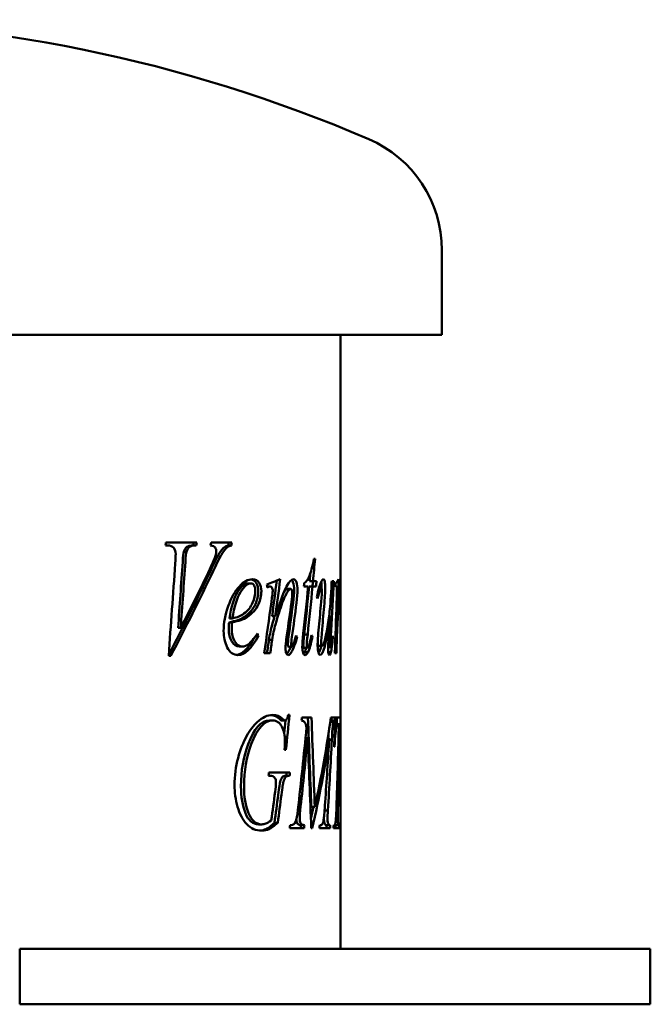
# Model space of a CAD drawing. Header units: millimetres. Extents: x 396 to 864, y 218 to 673.
# Tile 3 of 3: x 693 to 864, y 406 to 673. Entities that reach past the tile are written whole.
import ezdxf

# ---------------------------------------------------------------- set-up
doc = ezdxf.new("R2010")
doc.units = ezdxf.units.MM
doc.header["$LTSCALE"] = 3
doc.layers.add('Widoczne (ISO)', color=7, linetype='Continuous', lineweight=50)

msp = doc.modelspace()

# ---------------------------------------------------------------- linework, layer by layer
at = {"layer": 'Widoczne (ISO)'}
for p, q in [((808, 587.75), (808, 610.75)), ((808, 587.75), (453, 587.75)), ((780.5, 484.03), (780.5, 587.75)), ((741.49, 531.47), (733.17, 531.47)), ((751.02, 531.47), (745.45, 531.47)), ((733.01, 530.67), (733.6, 530.67)), ((738.01, 528.97), (738.73, 528.97)), ((740.59, 530.67), (741.32, 530.67)), ((749.06, 530.25), (749.86, 530.25)), ((750.09, 530.67), (750.89, 530.67)), ((773.59, 527.01), (773.3, 527.01)), ((772.1, 520.98), (773.05, 520.98)), ((773.97, 520.98), (773.05, 520.98)), ((778.66, 520.98), (778.1, 520.98)), ((755.31, 520.4), (756.15, 520.4)), ((760.58, 519.54), (761.46, 519.54)), ((766.08, 518.9), (766.99, 518.9)), ((770.58, 519.56), (771.75, 519.56)), ((771.96, 519.56), (772.91, 519.56)), ((772.91, 519.56), (773.86, 519.56)), ((774.63, 519.07), (775.27, 519.07)), ((779.14, 519.66), (779.36, 519.66)), ((780.11, 518.12), (780.26, 518.12)), ((779.99, 516.21), (780.1, 516.21)), ((780.29, 517.04), (780.41, 517.04)), ((750.35, 510.91), (751.15, 510.91)), ((761.94, 511.52), (762.82, 511.52)), ((777.42, 511.7), (777.62, 511.7)), ((779.29, 510.74), (779.65, 510.74)), ((736.46, 508.31), (737.17, 508.31)), ((750.26, 509.83), (751.07, 509.83)), ((757.53, 506.16), (758.22, 506.16)), ((761.08, 505.13), (761.95, 505.13)), ((768.35, 505.89), (768.72, 505.89)), ((770.65, 506.55), (771.59, 506.55)), ((772.53, 505.84), (772.88, 505.84)), ((778.26, 505.62), (778.42, 505.62)), ((779.16, 507.28), (779.58, 507.28)), ((753.01, 503.26), (753.83, 503.26)), ((766.41, 503.21), (767.32, 503.21)), ((770.59, 502.92), (771.53, 502.92)), ((774.55, 503.44), (775.52, 503.44)), ((777.14, 503.12), (777.89, 503.12)), ((779.04, 504.27), (779.46, 504.27)), ((733.9, 500.79), (734.49, 500.79)), ((759.79, 501.47), (761.43, 501.47)), ((770.75, 501.74), (771.69, 501.74)), ((777.19, 501.72), (777.87, 501.72)), ((778.93, 501.47), (779.38, 501.47)), ((763.91, 483.63), (764.8, 483.63)), ((766.66, 484.71), (766.31, 484.71)), ((772.62, 484.03), (770.01, 484.03)), ((779.02, 484.03), (777.86, 484.03)), ((778.03, 484.03), (778.03, 483.22)), ((779.02, 484.03), (779.02, 483.22)), ((780.5, 484.03), (779.06, 484.03)), ((779.5, 482.24), (779.5, 484.03)), ((761.22, 483.22), (762.1, 483.22)), ((764.58, 483.22), (765.48, 483.22)), ((777.7, 482.87), (778.6, 482.87)), ((778.03, 483.22), (779.02, 483.22)), ((779, 482.24), (779.9, 482.24)), ((779.9, 482.24), (780.04, 482.24)), ((780.04, 482.24), (780.29, 482.24)), ((780.29, 482.24), (780.4, 482.24)), ((771.01, 478.44), (771.58, 478.44)), ((777.04, 478.44), (777.43, 478.44)), ((777.4, 477.9), (778.15, 477.9)), ((778.76, 476.06), (778.88, 476.06)), ((780.5, 464.61), (780.5, 476.77)), ((780.5, 476.06), (780.5, 476.06)), ((765.35, 475.25), (765.71, 475.25)), ((760.97, 468.24), (761.27, 468.24)), ((766.76, 469.1), (761.09, 469.1)), ((765.76, 468.24), (766.67, 468.24)), ((780.5, 462.38), (780.5, 462.38)), ((780.5, 421.25), (780.5, 462.38)), ((772.57, 459.76), (773.52, 459.76)), ((779.45, 461.04), (779.86, 461.04)), ((776.19, 458.85), (777.07, 458.85)), ((758.28, 455.05), (759.14, 455.05)), ((762.59, 455.5), (763.48, 455.5)), ((766.74, 454.03), (770.62, 454.03)), ((767.08, 454.83), (766.83, 454.83)), ((769.77, 454.83), (770.7, 454.83)), ((772.56, 454.03), (772.85, 454.03)), ((774.79, 454.03), (777.7, 454.03)), ((775.02, 454.83), (774.85, 454.83)), ((776.65, 454.83), (777.64, 454.83)), ((777.73, 454.83), (777.64, 454.83)), ((778.6, 454.03), (780.1, 454.03)), ((778.73, 454.83), (778.64, 454.83)), ((779.04, 454.83), (780.04, 454.83)), ((780.11, 454.83), (780.04, 454.83)), ((864.5, 421.25), (693.5, 421.25)), ((693.5, 406.25), (693.5, 421.25)), ((864.5, 406.25), (864.5, 421.25)), ((864.5, 406.25), (693.5, 406.25))]:
    msp.add_line(p, q, dxfattribs=at)
for centre, radius, start, end in [((630.5, 273.25), 400, 66.7905, 113.2095), ((775.22, 610.75), 32.78, 0, 66.7905)]:
    msp.add_arc(centre, radius, start, end, dxfattribs=at)
for points in [[(733.01, 530.67), (733.06, 530.94), (733.12, 531.21), (733.17, 531.47)], [(740.75, 531.47), (740.7, 531.21), (740.64, 530.94), (740.59, 530.67)], [(741.49, 531.47), (741.43, 531.21), (741.38, 530.94), (741.32, 530.67)], [(745.28, 530.67), (745.34, 530.94), (745.4, 531.21), (745.45, 531.47)], [(750.22, 531.47), (750.18, 531.21), (750.13, 530.94), (750.09, 530.67)], [(751.02, 531.47), (750.98, 531.21), (750.94, 530.94), (750.89, 530.67)], [(738.01, 528.97), (737.91, 528.65), (737.81, 527.72), (737.7, 526.21)], [(738.73, 528.97), (738.63, 528.65), (738.53, 527.72), (738.42, 526.21)], [(746.61, 527.9), (746.75, 528.35), (746.81, 528.75), (746.81, 529.1)], [(750.09, 530.67), (749.66, 530.6), (749.32, 530.46), (749.06, 530.25)], [(750.89, 530.67), (750.46, 530.6), (750.12, 530.46), (749.86, 530.25)], [(735.68, 525.76), (735.76, 527.04), (735.8, 527.9), (735.8, 528.34)], [(737.7, 526.21), (737.29, 520.24), (736.88, 514.28), (736.46, 508.31)], [(738.42, 526.21), (738.01, 520.24), (737.59, 514.28), (737.17, 508.31)], [(745.08, 524.29), (745.9, 526.03), (746.4, 527.23), (746.61, 527.9)], [(773.59, 527.01), (773.41, 525), (773.23, 522.99), (773.05, 520.98)], [(733.9, 500.79), (734.5, 509.11), (735.09, 517.44), (735.68, 525.76)], [(745.2, 523.75), (741.67, 516.18), (737.9, 508.6), (733.92, 501.03)], [(745.97, 523.75), (742.38, 516.1), (738.54, 508.44), (734.49, 500.79)], [(737.17, 508.31), (739.92, 513.64), (742.56, 518.97), (745.08, 524.29)], [(760.51, 520.13), (761.78, 520.58), (762.99, 521.04), (764.15, 521.5)], [(763.21, 521.13), (762.79, 517.93), (762.37, 514.73), (761.94, 511.52)], [(764.15, 521.5), (763.71, 518.17), (763.27, 514.85), (762.82, 511.52)], [(772.27, 522.94), (772.21, 522.29), (772.16, 521.64), (772.1, 520.98)], [(773.01, 520.98), (772.98, 520.51), (772.94, 520.04), (772.91, 519.56)], [(773.97, 520.98), (773.93, 520.51), (773.9, 520.04), (773.86, 519.56)], [(775.14, 520.54), (775.42, 521.18), (775.66, 521.5), (775.87, 521.5)], [(775.26, 520.81), (775.34, 520.4), (775.38, 519.9), (775.38, 519.29)], [(778.66, 520.98), (778.45, 516.52), (778.23, 512.06), (777.98, 507.6)], [(778.01, 519.15), (778.04, 519.76), (778.07, 520.37), (778.1, 520.98)], [(779.11, 520.27), (779.45, 520.68), (779.73, 521.09), (779.95, 521.5)], [(779.95, 521.5), (779.86, 517.91), (779.76, 514.33), (779.65, 510.74)], [(780.24, 520), (780.31, 521), (780.35, 521.5), (780.38, 521.5)], [(758.18, 518.29), (758.18, 517.06), (757.92, 515.89), (757.41, 514.78)], [(759.03, 518.29), (759.03, 517.06), (758.78, 515.89), (758.26, 514.78)], [(760.61, 519.32), (760.58, 519.59), (760.55, 519.86), (760.51, 520.13)], [(761.01, 519.44), (760.88, 519.4), (760.74, 519.36), (760.61, 519.32)], [(761.46, 519.54), (761.38, 519.54), (761.23, 519.51), (761.01, 519.44)], [(761.77, 515.35), (761.99, 517), (762.11, 517.99), (762.11, 518.34)], [(765.4, 518.36), (765.33, 518.26), (765.25, 518.16), (765.18, 518.04)], [(766.08, 518.9), (765.9, 518.9), (765.67, 518.72), (765.4, 518.36)], [(766.99, 518.9), (766.81, 518.9), (766.58, 518.72), (766.31, 518.36)], [(767.91, 518.61), (767.91, 517.72), (767.82, 516.56), (767.64, 515.1)], [(768.84, 518.61), (768.84, 517.72), (768.74, 516.56), (768.56, 515.1)], [(770.4, 506.77), (770.87, 511.03), (771.32, 515.3), (771.75, 519.56)], [(770.58, 519.56), (770.6, 519.86), (770.63, 520.15), (770.66, 520.45)], [(771.96, 519.56), (771.54, 515.22), (771.11, 510.89), (770.65, 506.55)], [(772.91, 519.56), (772.49, 515.22), (772.05, 510.89), (771.59, 506.55)], [(774.08, 516.77), (774.43, 518.48), (774.79, 519.74), (775.14, 520.54)], [(775.24, 515.37), (775.39, 517.01), (775.46, 518.03), (775.46, 518.44)], [(775.38, 519.29), (775.38, 519.19), (775.38, 519.07), (775.38, 518.95)], [(776.35, 519.29), (776.35, 518.49), (776.27, 517.08), (776.11, 515.05)], [(779.15, 519.46), (779.13, 519.73), (779.12, 520), (779.11, 520.27)], [(779.36, 519.66), (779.32, 519.66), (779.25, 519.6), (779.15, 519.46)], [(779.49, 519.32), (779.46, 519.55), (779.41, 519.66), (779.36, 519.66)], [(779.44, 515.22), (779.5, 516.83), (779.53, 517.96), (779.53, 518.63)], [(779.53, 518.63), (779.53, 518.91), (779.51, 519.14), (779.49, 519.32)], [(779.65, 510.74), (779.93, 515.15), (780.11, 518.24), (780.24, 520)], [(780.26, 518.12), (780.24, 518.12), (780.23, 518.06), (780.21, 517.95)], [(780.28, 517.95), (780.27, 518.06), (780.26, 518.12), (780.26, 518.12)], [(780.44, 519.81), (780.44, 518.84), (780.43, 517.92), (780.41, 517.04)], [(759.79, 501.47), (760.46, 506.1), (761.12, 510.72), (761.77, 515.35)], [(765.96, 506.43), (766.39, 509.39), (766.8, 512.36), (767.2, 515.32)], [(767.2, 515.32), (767.36, 516.43), (767.43, 517.29), (767.43, 517.9)], [(774.28, 516.28), (774.22, 516.44), (774.15, 516.61), (774.08, 516.77)], [(774.62, 508.53), (774.83, 510.81), (775.04, 513.09), (775.24, 515.37)], [(780.1, 516.21), (780.01, 514.77), (779.89, 512.9), (779.75, 510.59)], [(780.21, 517.95), (780.19, 517.73), (780.15, 517.15), (780.1, 516.21)], [(780.29, 517.38), (780.29, 517.66), (780.28, 517.85), (780.28, 517.95)], [(780.41, 517.04), (780.4, 516.37), (780.38, 516.03), (780.35, 516.03)], [(757.41, 514.78), (756.72, 513.33), (755.71, 512.15), (754.31, 511.25)], [(758.26, 514.78), (757.57, 513.33), (756.55, 512.15), (755.15, 511.25)], [(767.64, 515.1), (767.24, 512.02), (766.84, 508.94), (766.42, 505.86)], [(768.56, 515.1), (768.16, 512.02), (767.75, 508.94), (767.33, 505.86)], [(776.11, 515.05), (775.91, 512.7), (775.71, 510.35), (775.51, 507.99)], [(778.93, 501.47), (779.12, 506.06), (779.29, 510.64), (779.44, 515.22)], [(754.31, 511.25), (753.38, 510.65), (752.06, 510.18), (750.26, 509.83)], [(755.15, 511.25), (754.21, 510.65), (752.88, 510.18), (751.07, 509.83)], [(751.15, 510.91), (752.48, 511.16), (753.53, 511.58), (754.32, 512.19)], [(762.63, 511.52), (762.42, 510.81), (762.2, 510.05), (761.97, 509.24)], [(777.2, 504.69), (777.25, 505.7), (777.4, 508.04), (777.62, 511.7)], [(779.75, 510.59), (779.69, 509.61), (779.63, 508.51), (779.58, 507.28)], [(750.26, 509.83), (750.22, 509.1), (750.19, 508.48), (750.19, 507.99)], [(751.07, 509.83), (751.02, 509.1), (750.99, 508.48), (750.99, 507.99)], [(761.97, 509.24), (761.62, 507.99), (761.32, 506.61), (761.08, 505.13)], [(762.85, 509.24), (762.5, 507.99), (762.2, 506.61), (761.95, 505.13)], [(774.29, 503.44), (774.29, 504.55), (774.4, 506.25), (774.62, 508.53)], [(775.51, 507.99), (775.34, 506.08), (775.25, 504.87), (775.25, 504.37)], [(777.98, 507.6), (777.87, 505.61), (777.81, 504.35), (777.81, 503.83)], [(756.94, 505.38), (755.39, 502.66), (753.83, 501.2), (752.27, 500.99)], [(758.22, 506.16), (756.38, 502.69), (754.53, 500.96), (752.69, 500.96)], [(757.99, 506.79), (758.06, 506.58), (758.14, 506.37), (758.22, 506.16)], [(761.08, 505.13), (760.91, 503.91), (760.73, 502.69), (760.56, 501.47)], [(761.95, 505.13), (761.78, 503.91), (761.61, 502.69), (761.43, 501.47)], [(765.59, 502.77), (765.59, 503.49), (765.72, 504.71), (765.96, 506.43)], [(766.42, 505.86), (766.28, 504.8), (766.21, 504.15), (766.21, 503.93)], [(767.33, 505.86), (767.19, 504.8), (767.12, 504.15), (767.12, 503.93)], [(768.72, 505.89), (768.21, 503.96), (767.72, 502.59), (767.24, 501.79)], [(767.55, 503.48), (767.83, 504.09), (768.13, 505.03), (768.45, 506.3)], [(768.45, 506.3), (768.54, 506.16), (768.63, 506.03), (768.72, 505.89)], [(770.13, 503.12), (770.13, 503.92), (770.22, 505.13), (770.4, 506.77)], [(770.65, 506.55), (770.49, 505.06), (770.4, 504.1), (770.4, 503.66)], [(771.59, 506.55), (771.43, 505.06), (771.34, 504.1), (771.34, 503.66)], [(772.88, 505.84), (772.48, 503.88), (772.09, 502.51), (771.69, 501.74)], [(771.96, 503.66), (772.07, 503.95), (772.3, 504.86), (772.65, 506.38)], [(772.65, 506.38), (772.73, 506.2), (772.81, 506.02), (772.88, 505.84)], [(777.14, 502.7), (777.14, 503.21), (777.16, 503.87), (777.2, 504.69)], [(778.42, 505.62), (778.26, 503.82), (778.07, 502.52), (777.87, 501.72)], [(778.31, 506.13), (778.35, 505.96), (778.39, 505.79), (778.42, 505.62)], [(779.58, 507.28), (779.51, 505.62), (779.47, 504.61), (779.46, 504.27)], [(766.98, 503.21), (766.76, 502.63), (766.54, 502.15), (766.33, 501.79)], [(767.32, 503.21), (767.38, 503.21), (767.46, 503.3), (767.55, 503.48)], [(771.21, 502.92), (771.06, 502.44), (770.9, 502.04), (770.75, 501.74)], [(771.53, 502.92), (771.64, 502.92), (771.79, 503.17), (771.96, 503.66)], [(777.15, 503.12), (777.15, 503.09), (777.14, 503.07), (777.14, 503.05)], [(779.46, 504.27), (779.43, 503.34), (779.41, 502.41), (779.38, 501.47)], [(766.33, 501.79), (766.18, 501.55), (766.04, 501.36), (765.91, 501.22)], [(767.24, 501.79), (766.91, 501.24), (766.6, 500.96), (766.33, 500.96)], [(770.75, 501.74), (770.66, 501.55), (770.56, 501.4), (770.47, 501.28)], [(771.69, 501.74), (771.43, 501.22), (771.16, 500.96), (770.88, 500.96)], [(777.87, 501.72), (777.74, 501.21), (777.61, 500.96), (777.47, 500.96)], [(757.92, 482.8), (759.31, 484.07), (760.71, 484.71), (762.1, 484.71)], [(761.65, 484.69), (762.5, 484.6), (763.24, 484.25), (763.91, 483.63)], [(762.1, 484.71), (763.13, 484.71), (764.02, 484.35), (764.8, 483.63)], [(763.91, 483.63), (764.22, 483.36), (764.44, 483.22), (764.58, 483.22)], [(764.8, 483.63), (765.11, 483.36), (765.34, 483.22), (765.48, 483.22)], [(766.66, 484.71), (766.34, 481.56), (766.03, 478.4), (765.71, 475.25)], [(769.93, 483.22), (769.96, 483.49), (769.99, 483.76), (770.01, 484.03)], [(771.67, 484.03), (771.98, 475.94), (772.28, 467.85), (772.57, 459.76)], [(772.62, 484.03), (772.93, 475.94), (773.23, 467.85), (773.52, 459.76)], [(773.52, 459.76), (775.31, 467.85), (776.75, 475.94), (777.86, 484.03)], [(778.76, 476.06), (778.86, 478.71), (778.97, 481.37), (779.06, 484.03)], [(780.48, 484.03), (780.49, 483.19), (780.49, 482.35), (780.49, 481.52)], [(761.22, 483.22), (759.01, 483.22), (757.03, 481.07), (755.43, 476.77)], [(762.1, 483.22), (759.88, 483.22), (757.87, 481.07), (756.27, 476.77)], [(765.6, 483.24), (765.49, 482.04), (765.37, 480.85), (765.25, 479.66)], [(768.93, 458.95), (769.77, 466.42), (770.56, 473.89), (771.3, 481.35)], [(778.03, 483.22), (777.9, 483.15), (777.79, 483.08), (777.72, 483.02)], [(779.02, 483.22), (778.8, 483.1), (778.64, 482.99), (778.6, 482.87)], [(779.44, 460.94), (779.68, 468.04), (779.89, 475.14), (780.04, 482.24)], [(780.29, 482.24), (780.19, 475.17), (780.05, 468.1), (779.86, 461.04)], [(780.49, 481.62), (780.49, 482.03), (780.48, 482.24), (780.4, 482.24)], [(780.5, 479.17), (780.5, 480.25), (780.5, 481.07), (780.49, 481.62)], [(771.58, 478.44), (770.98, 472.24), (770.35, 466.05), (769.69, 459.86)], [(772.56, 454.03), (772.24, 462.16), (771.92, 470.3), (771.58, 478.44)], [(777.43, 478.44), (776.24, 470.3), (774.71, 462.16), (772.85, 454.03)], [(776.34, 461.04), (776.73, 466.84), (777.1, 472.64), (777.43, 478.44)], [(777.27, 479.95), (777.25, 479.51), (777.22, 479.01), (777.19, 478.44)], [(780.5, 476.06), (780.5, 477.22), (780.5, 478.26), (780.5, 479.17)], [(780.5, 478.77), (780.5, 477.87), (780.5, 476.96), (780.5, 476.06)], [(755.43, 476.77), (754.17, 473.37), (753.5, 469.56), (753.5, 465.35)], [(756.27, 476.77), (755, 473.37), (754.33, 469.56), (754.33, 465.35)], [(765.35, 475.25), (765.41, 476.36), (765.44, 477.18), (765.44, 477.7)], [(778.15, 477.9), (777.83, 471.55), (777.47, 465.2), (777.07, 458.85)], [(760.97, 468.24), (761.01, 468.53), (761.05, 468.81), (761.09, 469.1)], [(762.72, 467.6), (762.43, 468.03), (761.95, 468.24), (761.27, 468.24)], [(762.99, 466.38), (762.99, 466.92), (762.9, 467.33), (762.72, 467.6)], [(765.85, 469.1), (765.82, 468.81), (765.79, 468.53), (765.76, 468.24)], [(766.76, 469.1), (766.73, 468.81), (766.7, 468.53), (766.67, 468.24)], [(762.77, 463.83), (762.91, 464.89), (762.99, 465.74), (762.99, 466.38)], [(764.12, 466.55), (764.01, 466.16), (763.84, 465), (763.59, 463.07)], [(765.02, 466.55), (764.91, 466.16), (764.73, 465), (764.48, 463.07)], [(780.5, 462.38), (780.5, 463.13), (780.5, 463.87), (780.5, 464.61)], [(761.72, 456.11), (762.08, 458.68), (762.42, 461.26), (762.77, 463.83)], [(763.59, 463.07), (763.26, 460.54), (762.93, 458.02), (762.59, 455.5)], [(764.48, 463.07), (764.15, 460.54), (763.82, 458.02), (763.48, 455.5)], [(769.69, 459.86), (769.52, 458.29), (769.43, 457.23), (769.43, 456.67)], [(773.15, 459.76), (772.93, 458.69), (772.7, 457.62), (772.46, 456.54)], [(779.86, 461.04), (779.79, 458.65), (779.75, 457.18), (779.75, 456.62)], [(768.36, 455.84), (768.55, 456.31), (768.74, 457.35), (768.93, 458.95)], [(775.99, 456.71), (775.99, 456.66), (775.99, 456.6), (775.99, 456.55)], [(777.07, 458.85), (777, 457.87), (776.97, 457.11), (776.97, 456.55)], [(766.74, 454.03), (766.77, 454.29), (766.8, 454.56), (766.83, 454.83)], [(767.08, 454.83), (767.69, 454.83), (768.1, 455.17), (768.36, 455.84)], [(769.77, 454.83), (769.74, 454.56), (769.71, 454.29), (769.68, 454.03)], [(770.7, 454.83), (770.68, 454.56), (770.65, 454.29), (770.62, 454.03)], [(774.79, 454.03), (774.81, 454.29), (774.83, 454.56), (774.85, 454.83)], [(775.02, 454.83), (775.31, 454.83), (775.53, 455), (775.68, 455.32)], [(775.99, 456.55), (775.99, 456.04), (776.03, 455.66), (776.12, 455.4)], [(776.12, 455.4), (776.24, 455.02), (776.42, 454.83), (776.65, 454.83)], [(776.75, 454.83), (776.74, 454.56), (776.73, 454.29), (776.72, 454.03)], [(776.97, 456.55), (776.97, 456.04), (777.01, 455.66), (777.09, 455.4)], [(777.09, 455.4), (777.21, 455.02), (777.4, 454.83), (777.64, 454.83)], [(777.73, 454.83), (777.72, 454.56), (777.71, 454.29), (777.7, 454.03)], [(778.6, 454.03), (778.61, 454.29), (778.62, 454.56), (778.64, 454.83)], [(778.73, 454.83), (778.9, 454.83), (779.03, 455.02), (779.11, 455.4)], [(778.93, 454.94), (778.96, 454.87), (779, 454.83), (779.04, 454.83)], [(779.12, 454.83), (779.11, 454.56), (779.11, 454.29), (779.1, 454.03)], [(780.11, 454.83), (780.11, 454.56), (780.1, 454.29), (780.1, 454.03)]]:
    msp.add_open_spline(points, degree=3, dxfattribs=at)
for points, knots in [([(735.8, 528.34), (735.8, 529.01), (735.63, 529.56), (735.28, 530), (734.93, 530.45), (734.37, 530.67), (733.6, 530.67)], [0, 0, 0, 0, 1, 1, 1, 2, 2, 2, 2]), ([(740.59, 530.67), (739.72, 530.65), (739.12, 530.51), (738.8, 530.26), (738.47, 530.01), (738.21, 529.58), (738.01, 528.97)], [0, 0, 0, 0, 1, 1, 1, 2, 2, 2, 2]), ([(741.32, 530.67), (740.45, 530.65), (739.85, 530.51), (739.52, 530.26), (739.2, 530.01), (738.93, 529.58), (738.73, 528.97)], [0, 0, 0, 0, 1, 1, 1, 2, 2, 2, 2]), ([(749.06, 530.25), (748.57, 529.86), (748.08, 529.27), (747.59, 528.5), (747.1, 527.72), (746.31, 526.14), (745.2, 523.75)], [0, 0, 0, 0, 1, 1, 1, 2, 2, 2, 2]), ([(746.81, 529.1), (746.81, 529.49), (746.71, 529.83), (746.5, 530.13), (746.28, 530.42), (745.88, 530.6), (745.28, 530.67)], [0, 0, 0, 0, 1, 1, 1, 2, 2, 2, 2]), ([(749.86, 530.25), (749.37, 529.86), (748.87, 529.27), (748.38, 528.5), (747.88, 527.72), (747.09, 526.14), (745.97, 523.75)], [0, 0, 0, 0, 1, 1, 1, 2, 2, 2, 2]), ([(770.66, 520.45), (771.24, 520.89), (771.71, 521.55), (772.08, 522.43), (772.45, 523.31), (772.86, 524.84), (773.3, 527.01)], [0, 0, 0, 0, 1, 1, 1, 2, 2, 2, 2]), ([(748.8, 507.48), (748.8, 509.69), (749.22, 511.94), (750.04, 514.23), (750.86, 516.53), (751.87, 518.31), (753.06, 519.59), (754.24, 520.86), (755.42, 521.5), (756.6, 521.5)], [0, 0, 0, 0, 1, 1, 1, 2, 2, 2, 3, 3, 3, 3]), ([(756.17, 521.47), (756.8, 521.38), (757.27, 521.07), (757.6, 520.54), (757.99, 519.91), (758.18, 519.15), (758.18, 518.29)], [0.171309, 0.171309, 0.171309, 0.171309, 1, 1, 1, 2, 2, 2, 2]), ([(756.6, 521.5), (757.45, 521.5), (758.06, 521.18), (758.45, 520.54), (758.84, 519.91), (759.03, 519.15), (759.03, 518.29)], [0, 0, 0, 0, 1, 1, 1, 2, 2, 2, 2]), ([(762.82, 511.52), (764.2, 515.59), (765.19, 518.27), (765.87, 519.56), (766.55, 520.85), (767.17, 521.5), (767.76, 521.5)], [0, 0, 0, 0, 1, 1, 1, 2, 2, 2, 2]), ([(767.24, 521.33), (767.38, 521.2), (767.5, 520.99), (767.61, 520.69), (767.81, 520.15), (767.91, 519.46), (767.91, 518.61)], [0.452032, 0.452032, 0.452032, 0.452032, 1, 1, 1, 2, 2, 2, 2]), ([(767.76, 521.5), (768.08, 521.5), (768.33, 521.23), (768.53, 520.69), (768.74, 520.15), (768.84, 519.46), (768.84, 518.61)], [0, 0, 0, 0, 1, 1, 1, 2, 2, 2, 2]), ([(775.87, 521.5), (776.02, 521.5), (776.13, 521.29), (776.22, 520.87), (776.31, 520.46), (776.35, 519.93), (776.35, 519.29)], [0, 0, 0, 0, 1, 1, 1, 2, 2, 2, 2]), ([(780.38, 521.5), (780.4, 521.5), (780.41, 521.36), (780.42, 521.07), (780.43, 520.78), (780.44, 520.36), (780.44, 519.81)], [0, 0, 0, 0, 1, 1, 1, 2, 2, 2, 2]), ([(755.31, 520.4), (754.47, 520.4), (753.55, 519.6), (752.57, 517.99), (751.58, 516.39), (750.83, 514.03), (750.35, 510.91)], [0, 0, 0, 0, 1, 1, 1, 2, 2, 2, 2]), ([(756.15, 520.4), (755.3, 520.4), (754.38, 519.6), (753.39, 517.99), (752.39, 516.39), (751.64, 514.03), (751.15, 510.91)], [0, 0, 0, 0, 1, 1, 1, 2, 2, 2, 2]), ([(754.32, 512.19), (755.37, 513), (756.13, 513.97), (756.64, 515.1), (757.14, 516.23), (757.39, 517.3), (757.39, 518.31)], [0, 0, 0, 0, 1, 1, 1, 2, 2, 2, 2]), ([(757.39, 518.31), (757.39, 518.93), (757.28, 519.44), (757.07, 519.82), (756.85, 520.2), (756.55, 520.4), (756.15, 520.4)], [0, 0, 0, 0, 1, 1, 1, 2, 2, 2, 2]), ([(762.11, 518.34), (762.11, 518.65), (762.05, 518.93), (761.92, 519.17), (761.79, 519.42), (761.64, 519.54), (761.46, 519.54)], [0, 0, 0, 0, 1, 1, 1, 2, 2, 2, 2]), ([(766.31, 518.36), (765.81, 517.71), (765.28, 516.62), (764.71, 515.09), (764.14, 513.56), (763.52, 511.61), (762.85, 509.24)], [0, 0, 0, 0, 1, 1, 1, 2, 2, 2, 2]), ([(767.43, 517.9), (767.43, 518.19), (767.39, 518.43), (767.3, 518.62), (767.21, 518.81), (767.11, 518.9), (766.99, 518.9)], [0, 0, 0, 0, 1, 1, 1, 2, 2, 2, 2]), ([(775.27, 519.07), (775.17, 519.07), (775.08, 518.96), (774.98, 518.74), (774.88, 518.52), (774.65, 517.7), (774.28, 516.28)], [0, 0, 0, 0, 1, 1, 1, 2, 2, 2, 2]), ([(775.46, 518.44), (775.46, 518.6), (775.44, 518.75), (775.4, 518.88), (775.36, 519.01), (775.32, 519.07), (775.27, 519.07)], [0, 0, 0, 0, 1, 1, 1, 2, 2, 2, 2]), ([(775.52, 503.44), (775.65, 503.44), (775.82, 503.68), (776.01, 504.16), (776.21, 504.64), (776.47, 505.72), (776.77, 507.41), (777.07, 509.09), (777.3, 510.67), (777.48, 512.14), (777.65, 513.61), (777.83, 515.94), (778.01, 519.15)], [0, 0, 0, 0, 1, 1, 1, 2, 2, 2, 3, 3, 3, 4, 4, 4, 4]), ([(780.35, 516.03), (780.34, 516.03), (780.32, 516.14), (780.31, 516.36), (780.3, 516.58), (780.29, 516.92), (780.29, 517.38)], [0, 0, 0, 0, 1, 1, 1, 2, 2, 2, 2]), ([(777.62, 511.7), (777.11, 507.59), (776.62, 504.78), (776.21, 503.25), (775.79, 501.72), (775.37, 500.96), (774.98, 500.96)], [0, 0, 0, 0, 1, 1, 1, 2, 2, 2, 2]), ([(752.69, 500.96), (751.44, 500.96), (750.46, 501.64), (749.8, 502.99), (749.14, 504.35), (748.8, 505.85), (748.8, 507.48)], [0, 0, 0, 0, 1, 1, 1, 2, 2, 2, 2]), ([(750.19, 507.99), (750.19, 506.69), (750.47, 505.57), (751.03, 504.65), (751.58, 503.73), (752.25, 503.26), (753.01, 503.26)], [0, 0, 0, 0, 1, 1, 1, 2, 2, 2, 2]), ([(750.99, 507.99), (750.99, 506.69), (751.28, 505.57), (751.84, 504.65), (752.39, 503.73), (753.06, 503.26), (753.83, 503.26)], [0, 0, 0, 0, 1, 1, 1, 2, 2, 2, 2]), ([(753.83, 503.26), (754.45, 503.26), (755.03, 503.48), (755.58, 503.91), (756.13, 504.35), (756.94, 505.31), (757.99, 506.79)], [0, 0, 0, 0, 1, 1, 1, 2, 2, 2, 2]), ([(777.89, 503.12), (777.93, 503.12), (777.96, 503.22), (778.01, 503.44), (778.05, 503.65), (778.15, 504.55), (778.31, 506.13)], [0, 0, 0, 0, 1, 1, 1, 2, 2, 2, 2]), ([(766.33, 500.96), (766.11, 500.96), (765.93, 501.12), (765.8, 501.45), (765.66, 501.78), (765.59, 502.22), (765.59, 502.77)], [0, 0, 0, 0, 1, 1, 1, 2, 2, 2, 2]), ([(766.21, 503.93), (766.21, 503.73), (766.23, 503.56), (766.27, 503.42), (766.32, 503.28), (766.36, 503.21), (766.41, 503.21)], [0, 0, 0, 0, 1, 1, 1, 2, 2, 2, 2]), ([(767.12, 503.93), (767.12, 503.73), (767.14, 503.56), (767.19, 503.42), (767.23, 503.28), (767.28, 503.21), (767.32, 503.21)], [0, 0, 0, 0, 1, 1, 1, 2, 2, 2, 2]), ([(770.88, 500.96), (770.66, 500.96), (770.48, 501.16), (770.34, 501.56), (770.2, 501.96), (770.13, 502.48), (770.13, 503.12)], [0, 0, 0, 0, 1, 1, 1, 2, 2, 2, 2]), ([(770.4, 503.66), (770.4, 503.43), (770.42, 503.25), (770.46, 503.12), (770.49, 502.99), (770.54, 502.92), (770.59, 502.92)], [0, 0, 0, 0, 1, 1, 1, 2, 2, 2, 2]), ([(771.34, 503.66), (771.34, 503.43), (771.36, 503.25), (771.4, 503.12), (771.43, 502.99), (771.48, 502.92), (771.53, 502.92)], [0, 0, 0, 0, 1, 1, 1, 2, 2, 2, 2]), ([(774.98, 500.96), (774.79, 500.96), (774.63, 501.19), (774.49, 501.66), (774.36, 502.12), (774.29, 502.72), (774.29, 503.44)], [0, 0, 0, 0, 1, 1, 1, 2, 2, 2, 2]), ([(774.3, 504.01), (774.31, 503.88), (774.33, 503.77), (774.35, 503.68), (774.4, 503.52), (774.47, 503.44), (774.55, 503.44)], [0.446223, 0.446223, 0.446223, 0.446223, 1, 1, 1, 2, 2, 2, 2]), ([(775.28, 503.44), (775.27, 503.37), (775.25, 503.31), (775.23, 503.25), (775.01, 502.42), (774.78, 501.82), (774.56, 501.44)], [0.9611634, 0.9611634, 0.9611634, 0.9611634, 1, 1, 1, 1.5431594, 1.5431594, 1.5431594, 1.5431594]), ([(775.25, 504.37), (775.25, 504.07), (775.27, 503.84), (775.32, 503.68), (775.37, 503.52), (775.44, 503.44), (775.52, 503.44)], [0, 0, 0, 0, 1, 1, 1, 2, 2, 2, 2]), ([(777.47, 500.96), (777.38, 500.96), (777.29, 501.12), (777.23, 501.45), (777.17, 501.78), (777.14, 502.19), (777.14, 502.7)], [0, 0, 0, 0, 1, 1, 1, 2, 2, 2, 2]), ([(777.81, 503.83), (777.81, 503.58), (777.82, 503.4), (777.83, 503.29), (777.85, 503.17), (777.86, 503.12), (777.89, 503.12)], [0, 0, 0, 0, 1, 1, 1, 2, 2, 2, 2]), ([(765.48, 483.22), (765.64, 483.22), (765.77, 483.3), (765.89, 483.47), (766, 483.65), (766.14, 484.06), (766.31, 484.71)], [0, 0, 0, 0, 1, 1, 1, 2, 2, 2, 2]), ([(751.76, 465.64), (751.76, 468.24), (752.08, 470.71), (752.71, 473.04), (753.34, 475.38), (754.12, 477.36), (755.03, 478.98), (755.94, 480.59), (756.91, 481.87), (757.92, 482.8)], [0, 0, 0, 0, 1, 1, 1, 2, 2, 2, 3, 3, 3, 3]), ([(765.44, 477.7), (765.44, 479.16), (765.16, 480.44), (764.58, 481.55), (764, 482.66), (763.19, 483.22), (762.1, 483.22)], [0, 0, 0, 0, 1, 1, 1, 2, 2, 2, 2]), ([(771.3, 481.35), (771.14, 482.01), (770.97, 482.45), (770.82, 482.68), (770.66, 482.91), (770.37, 483.09), (769.93, 483.22)], [0, 0, 0, 0, 1, 1, 1, 2, 2, 2, 2]), ([(778.6, 482.87), (778.52, 482.66), (778.45, 482.23), (778.38, 481.59), (778.31, 480.94), (778.24, 479.71), (778.15, 477.9)], [0, 0, 0, 0, 1, 1, 1, 2, 2, 2, 2]), ([(779.9, 482.24), (779.74, 482.24), (779.58, 482.02), (779.45, 481.57), (779.32, 481.13), (779.2, 480.49), (779.11, 479.65), (779.02, 478.81), (778.94, 477.61), (778.88, 476.06)], [0, 0, 0, 0, 1, 1, 1, 2, 2, 2, 3, 3, 3, 3]), ([(765.76, 468.24), (765.28, 468.22), (764.93, 468.09), (764.7, 467.84), (764.48, 467.58), (764.29, 467.15), (764.12, 466.55)], [0, 0, 0, 0, 1, 1, 1, 2, 2, 2, 2]), ([(766.67, 468.24), (766.19, 468.22), (765.83, 468.09), (765.6, 467.84), (765.38, 467.58), (765.18, 467.15), (765.02, 466.55)], [0, 0, 0, 0, 1, 1, 1, 2, 2, 2, 2]), ([(759.17, 453.34), (757.55, 453.34), (756.15, 453.93), (755.06, 455.12), (753.96, 456.3), (753.13, 457.87), (752.58, 459.82), (752.03, 461.77), (751.76, 463.71), (751.76, 465.64)], [0, 0, 0, 0, 1, 1, 1, 2, 2, 2, 3, 3, 3, 3]), ([(753.5, 465.35), (753.5, 462.55), (753.91, 460.14), (754.71, 458.11), (755.51, 456.07), (756.73, 455.05), (758.28, 455.05)], [0, 0, 0, 0, 1, 1, 1, 2, 2, 2, 2]), ([(754.33, 465.35), (754.33, 462.55), (754.74, 460.14), (755.55, 458.11), (756.35, 456.07), (757.58, 455.05), (759.14, 455.05)], [0, 0, 0, 0, 1, 1, 1, 2, 2, 2, 2]), ([(775.68, 455.32), (775.79, 455.55), (775.89, 456), (775.98, 456.66), (776.07, 457.32), (776.2, 458.78), (776.34, 461.04)], [0, 0, 0, 0, 1, 1, 1, 2, 2, 2, 2]), ([(779.11, 455.4), (779.17, 455.64), (779.22, 456.09), (779.26, 456.75), (779.31, 457.4), (779.37, 458.8), (779.44, 460.94)], [0, 0, 0, 0, 1, 1, 1, 2, 2, 2, 2]), ([(769.43, 456.67), (769.43, 456.13), (769.5, 455.72), (769.65, 455.42), (769.8, 455.13), (770.16, 454.93), (770.7, 454.83)], [0, 0, 0, 0, 1, 1, 1, 2, 2, 2, 2]), ([(779.75, 456.62), (779.75, 456.1), (779.78, 455.67), (779.82, 455.34), (779.87, 455), (779.95, 454.83), (780.04, 454.83)], [0, 0, 0, 0, 1, 1, 1, 2, 2, 2, 2]), ([(762.59, 455.5), (761.66, 454.63), (760.87, 454.05), (760.27, 453.77), (759.78, 453.54), (759.26, 453.4), (758.71, 453.36)], [0, 0, 0, 0, 1, 1, 1, 1.806446, 1.806446, 1.806446, 1.806446]), ([(759.14, 455.05), (759.53, 455.05), (759.89, 455.12), (760.22, 455.25), (760.56, 455.38), (761.07, 455.67), (761.72, 456.11)], [0, 0, 0, 0, 1, 1, 1, 2, 2, 2, 2]), ([(763.48, 455.5), (762.54, 454.63), (761.75, 454.05), (761.14, 453.77), (760.53, 453.48), (759.87, 453.34), (759.17, 453.34)], [0, 0, 0, 0, 1, 1, 1, 2, 2, 2, 2]), ([(768.51, 456.34), (768.54, 455.96), (768.61, 455.65), (768.72, 455.42), (768.87, 455.13), (769.23, 454.93), (769.77, 454.83)], [0.213273, 0.213273, 0.213273, 0.213273, 1, 1, 1, 2, 2, 2, 2])]:
    msp.add_open_spline(points, degree=3, knots=knots, dxfattribs=at)

doc.saveas('drawing.dxf')
